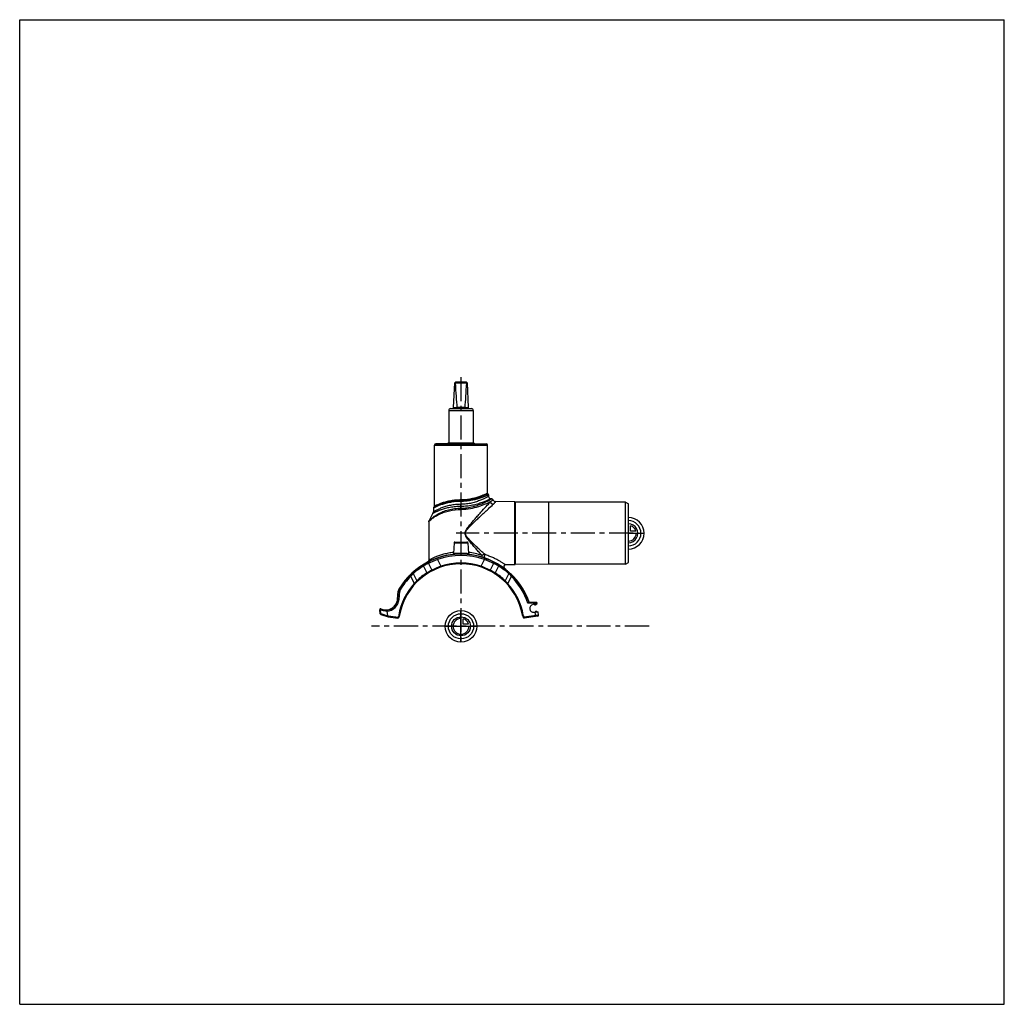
# Model space of a CAD drawing. Header units: millimetres. Extents: x 0 to 1000, y 0 to 1000.
import ezdxf

# ---------------------------------------------------------------- set-up
doc = ezdxf.new("R2010")
doc.units = ezdxf.units.MM
doc.header["$LTSCALE"] = 65.185185
doc.linetypes.add('CENTER', pattern=[0.6, 0.375, -0.075, 0.075, -0.075])
doc.layers.get('0').update_dxf_attribs({"linetype": 'CONTINUOUS'})
for name, color, linetype in [('ACHSEN_S', 7, 'CONTINUOUS'), ('FASEN', 7, 'CONTINUOUS'), ('FLAECHEN', 7, 'CONTINUOUS'), ('KOERPER', 7, 'CONTINUOUS'), ('KONST.EL_MIT_GEO', 7, 'CONTINUOUS'), ('KURVEN', 7, 'CONTINUOUS')]:
    doc.layers.add(name, color=color, linetype=linetype)

msp = doc.modelspace()

# ---------------------------------------------------------------- linework, layer by layer
at = {"color": 7, "linetype": 'Continuous'}
for p, q in [((0, 0), (0, 1000)), ((0, 1000), (1000, 1000)), ((1000, 0), (1000, 1000)), ((440.7, 606.1), (442, 631.1)), ((442, 631.1), (443, 632.1)), ((442.4, 631.1), (454, 631.1)), ((443, 632.1), (453.3, 632.1)), ((454.4, 631.1), (453.3, 632.1)), ((454.4, 631.1), (455.6, 606.1)), ((435.7, 603.1), (435.7, 570.4)), ((435.7, 603.1), (460.7, 603.1)), ((437.7, 605.1), (458.7, 605.1)), ((440.7, 606.1), (444.1, 606.1)), ((452.3, 606.1), (444.1, 606.1)), ((452.3, 606.1), (455.6, 606.1)), ((460.7, 603.1), (460.7, 570.4)), ((0, 0), (1000, 0))]:
    msp.add_line(p, q, dxfattribs=at)
for centre, radius, start, end in [((437.7, 603.1), 2, 90, 180), ((439.7, 606.1), 1, 270, 357.14), ((443.6, 606.1), 0.483, 359.2765, 5.2), ((452.8, 606.1), 0.483, 174.8, 180.7235), ((456.6, 606.1), 1, 182.86, 270), ((458.7, 603.1), 2, 0, 90)]:
    msp.add_arc(centre, radius, start, end, dxfattribs=at)
for centre, major_axis, ratio, start_param, end_param in [((448.2, 637), (8.5, 0), 0.95129, -2.35619, -2.32415), ((448.2, 755.2), (0, 170.1), 0.04996, -3.89495, -3.64417), ((448.2, 755.2), (0, 170.1), 0.04996, -2.63901, -2.38824), ((448.2, 637), (8.5, 0), 0.95129, -0.81744, -0.7854)]:
    msp.add_ellipse(centre, major_axis=major_axis, ratio=ratio, start_param=start_param, end_param=end_param, dxfattribs=at)
for points in [[(444.1, 606.1), (444.1, 605.9), (444.1, 605.7), (444, 605.4), (444, 605.3), (443.9, 605.2), (443.9, 605.1), (443.9, 605.1)], [(452.3, 606.1), (452.3, 605.9), (452.3, 605.7), (452.3, 605.4), (452.4, 605.3), (452.4, 605.2), (452.5, 605.1), (452.5, 605.1)]]:
    msp.add_open_spline(points, degree=3, knots=[0, 0, 0, 0, 0.36703, 0.67502, 0.79476, 0.88822, 1, 1, 1, 1], dxfattribs=at)
at = {"layer": 'ACHSEN_S', "color": 40, "linetype": 'CENTER'}
for p, q in [((448.2, 637.1), (448.2, 363.7)), ((639.2, 383.9), (357.2, 383.9))]:
    msp.add_line(p, q, dxfattribs=at)
at = {"layer": 'FASEN', "color": 7, "linetype": 'Continuous'}
for p, q in [((615.2, 509.9), (537.2, 509.9)), ((615.2, 509.9), (618.2, 508.2)), ((615.2, 446.9), (615.2, 509.9)), ((618.2, 448.6), (618.2, 508.2)), ((615.2, 446.9), (537.2, 446.9)), ((615.2, 446.9), (618.2, 448.6)), ((385.9, 419.4), (385.2, 411.4))]:
    msp.add_line(p, q, dxfattribs=at)
for centre, radius, start, end in [((459.2, 358.8), 99.3, 110.6269, 116.3926), ((448.2, 383.9), 72, 70.5588, 109.4412), ((437.1, 358.7), 99.4, 63.6099, 69.3707), ((447.3, 383.4), 72, 121.1718, 131.4521), ((449.1, 383.4), 72, 48.5478, 58.8282), ((448.2, 383.9), 72, 135.2576, 149.0955), ((432.2, 405.2), 45.8, 135.4281, 140.1489), ((464, 405.1), 46.1, 39.8652, 44.5578), ((389.4, 419.1), 3.5, 149.0955, 175), ((371.8, 412.6), 13.5, 275.1405, 355)]:
    msp.add_arc(centre, radius, start, end, dxfattribs=at)
for points, knots in [([(415.1, 447.8), (414.5, 447.5), (412.8, 446.7), (411.1, 445.7), (410, 445)], [0, 0, 0, 0, 0.30668, 1, 1, 1, 1]), ([(486.4, 445), (485.8, 445.4), (484.6, 446.1), (483.1, 446.9), (482, 447.5), (481.5, 447.7), (481.3, 447.8)], [0, 0, 0, 0, 0.39108, 0.69377, 0.89886, 1, 1, 1, 1])]:
    msp.add_open_spline(points, degree=3, knots=knots, dxfattribs=at)
at = {"layer": 'FLAECHEN', "color": 7, "linetype": 'Continuous'}
for p, q in [((479.4, 513.4), (478.7, 513.4)), ((421.2, 505.5), (420.4, 504.5)), ((415.4, 490.1), (415.4, 450.9))]:
    msp.add_line(p, q, dxfattribs=at)
msp.add_arc((448.2, 478.6), 34.8, 144.8185, 159.7136, dxfattribs=at)
at = {"layer": 'KOERPER', "color": 7, "linetype": 'Continuous'}
for p, q in [((435.5, 570.4), (460.9, 570.4)), ((421.3, 505.9), (421.3, 567.9)), ((423, 569.4), (423, 569.5)), ((423, 569.4), (423, 569.5)), ((423, 569.5), (439.3, 569.5)), ((423.8, 569.4), (423.8, 569.5)), ((423.9, 569.4), (423.9, 569.5)), ((424, 569.4), (424, 569.5)), ((424.3, 569.4), (424.3, 569.5)), ((425.1, 569.4), (425.1, 569.5)), ((425.1, 569.4), (425.1, 569.5)), ((426.2, 569.4), (426.2, 569.5)), ((427.1, 569.4), (427.1, 569.5)), ((431.2, 569.4), (431.2, 569.5)), ((431.6, 569.4), (431.6, 569.5)), ((431.7, 569.4), (431.7, 569.5)), ((431.9, 569.4), (431.9, 569.5)), ((432.2, 569.4), (432.2, 569.5)), ((432.7, 569.4), (432.7, 569.5)), ((439, 569.4), (439, 569.5)), ((439.3, 569.4), (439.3, 569.5)), ((475.1, 518.9), (475.1, 567.9)), ((502.7, 510.4), (502.7, 446.4)), ((503.2, 510), (503.2, 446.8)), ((537.2, 509.9), (503.2, 510)), ((537.2, 509.9), (537.2, 446.9)), ((441.1, 468.6), (440.6, 457.8)), ((455.2, 468.6), (455.8, 457.8)), ((537.2, 446.9), (503.2, 446.8))]:
    msp.add_line(p, q, dxfattribs=at)
at = {"layer": 'KOERPER', "color": 40, "linetype": 'CENTER'}
msp.add_line((623.2, 478.4), (443.2, 478.4), dxfattribs=at)
at = {"layer": 'KOERPER', "color": 7, "linetype": 'Continuous'}
for centre, radius, start, end in [((502.7, 509.9), 0.5, 6.8168, 89.4744), ((502.7, 446.9), 0.5, 270.5256, 353.1832), ((523.7, 407.2), 1.5, 224.3699, 330.6301), ((524.8, 397.5), 1.5, 49.3103, 145.6897)]:
    msp.add_arc(centre, radius, start, end, dxfattribs=at)
at = {"layer": 'KONST.EL_MIT_GEO', "color": 7, "linetype": 'Continuous'}
for p, q in [((434, 569.5), (435.5, 570.4)), ((460.9, 570.4), (462.6, 569.4)), ((421.3, 567.9), (475.1, 567.9)), ((422.8, 569.4), (473.6, 569.4)), ((448.2, 510.7), (448.2, 512.2)), ((476.2, 517.5), (476.2, 515.9)), ((502.7, 510.4), (483.6, 510.6)), ((420.2, 503.9), (420.2, 500.1)), ((421.4, 505.7), (421.2, 505.5)), ((421.2, 505.6), (421.2, 505.5)), ((448.2, 502.7), (448.2, 507.8)), ((415.4, 490.1), (415.7, 490.4)), ((415.6, 490.3), (415.7, 490.4)), ((415.7, 490.4), (415.7, 490.5)), ((441.1, 468.6), (455.2, 468.6)), ((442.1, 469.5), (454.2, 469.5)), ((424.2, 451.8), (423.7, 453.2)), ((424.2, 451.8), (427.8, 444.9)), ((468.6, 444.9), (472.2, 451.8)), ((472.2, 451.8), (472.6, 453)), ((410, 445), (410.1, 446.5)), ((410, 445), (413.6, 438.1)), ((415.1, 447.8), (415.6, 449.5)), ((415.1, 447.8), (418.6, 441)), ((415.6, 449.5), (416.1, 449.8)), ((416, 449.7), (416.1, 449.8)), ((428.1, 444.1), (427.8, 444.9)), ((468.3, 444.1), (468.6, 444.9)), ((481.3, 447.8), (477.8, 441)), ((480.1, 449.8), (480.3, 449.8)), ((480.3, 449.8), (480.8, 449.5)), ((480.6, 449.6), (480.7, 449.5)), ((481.3, 447.8), (480.8, 449.5)), ((486.4, 445), (482.8, 438.1)), ((486.4, 445), (486.3, 446.5)), ((502.7, 446.4), (493.5, 446.3)), ((397.1, 434.6), (396.2, 435.5)), ((397.1, 434.6), (400.8, 427.4)), ((399.6, 437.4), (399.5, 438.7)), ((399.6, 437.4), (403.3, 430.2)), ((496.8, 437.4), (493.1, 430.2)), ((499.3, 434.6), (495.6, 427.4)), ((496.8, 437.4), (496.8, 438.7)), ((499.3, 434.6), (500.2, 435.5)), ((385.1, 421.7), (386.4, 420.9)), ((401.4, 426.8), (400.8, 427.4)), ((495, 426.8), (495.6, 427.4)), ((383.7, 411.6), (384.4, 419.5)), ((383.7, 411.6), (385.2, 411.4)), ((384, 411.6), (384.7, 419.5)), ((384.4, 419.5), (385.9, 419.4)), ((365.8, 400.8), (366.4, 400.9)), ((366.2, 396.7), (365.8, 400.8)), ((366.8, 396.8), (366.4, 400.9)), ((522.3, 407.4), (516.2, 407.5)), ((524.6, 408.2), (516.8, 408.3)), ((525.5, 406.5), (521.4, 405.9)), ((522.3, 407.4), (522.3, 408.2)), ((525.3, 407.5), (522.3, 407.4)), ((522.5, 406.1), (522.3, 407.4)), ((525.5, 406.5), (525.3, 407.5)), ((366.2, 396.7), (366.8, 396.8)), ((366.8, 396.8), (373.4, 394.7)), ((366.8, 396), (374.3, 393.6)), ((373, 399.2), (373.4, 394.7)), ((373.4, 394.7), (374.5, 394.4)), ((374.3, 393.6), (374.5, 394.4)), ((374.3, 393.6), (384.2, 392.3)), ((374.5, 394.4), (384.3, 393.1)), ((384.3, 393.1), (384.2, 392.3)), ((384.3, 393.1), (384.7, 393.9)), ((385.1, 392.8), (384.3, 393.1)), ((384.9, 395.3), (384.7, 393.9)), ((385.4, 393.7), (384.7, 393.9)), ((385.7, 395.2), (384.9, 395.3)), ((385.1, 392.8), (385.4, 393.7)), ((385.7, 395.2), (385.4, 393.7)), ((510.7, 395.2), (511.5, 395.3)), ((510.9, 394.2), (510.7, 395.2)), ((511.6, 394.4), (510.9, 394.2)), ((510.9, 394.2), (511.5, 392.8)), ((511.6, 394.4), (511.5, 395.3)), ((512.2, 393.1), (511.5, 392.8)), ((511.6, 394.4), (512.2, 393.1)), ((527, 395.1), (512.2, 393.1)), ((512.3, 392.3), (512.2, 393.1)), ((526.3, 394.2), (512.3, 392.3)), ((522.4, 398.2), (526.5, 398.7)), ((524.1, 393.9), (523.5, 398.4)), ((527, 395.1), (526.5, 398.7))]:
    msp.add_line(p, q, dxfattribs=at)
for points in [[(415.4, 490.1), (415.5, 490.1), (415.5, 490.2)], [(440.6, 457.8), (440.6, 457.8), (440.6, 457.7), (440.6, 457.7), (440.5, 457.6), (440.5, 457.5), (440.5, 457.4), (440.4, 457.4), (440.4, 457.3), (440.3, 457.3), (440.3, 457.2), (440.2, 457.1), (440.2, 457.1), (440.1, 457.1), (440.1, 457), (440, 457), (439.9, 457), (439.8, 456.9), (439.8, 456.9), (439.7, 456.9)]]:
    msp.add_lwpolyline(points, dxfattribs=at)
for centre, radius, start, end in [((422.8, 567.9), 1.5, 90, 180), ((473.6, 567.9), 1.5, 0, 90), ((475.6, 518.9), 0.5, 180, 254.5339), ((475.2, 517.5), 1, 0.0001, 74.5339), ((478.7, 515.9), 2.5, 180, 270), ((479.4, 511.9), 1.5, 21.8545, 89.9999), ((483.6, 513.6), 3, 201.8545, 269.4744), ((417.7, 500.1), 2.5, 324.8184, 359.9999), ((421.2, 503.9), 1, 142.9802, 180.0002), ((420.8, 505.9), 0.5, 320.8814, 360), ((416.9, 490.1), 1.5, 159.7141, 180.0004), ((442.1, 468.5), 1, 90, 177), ((454.2, 468.5), 1, 3, 90), ((448.2, 383.9), 73.5, 19.3896, 149.0955), ((413.4, 450.9), 2, 297.4374, 360), ((450.1, 379.5), 78.1, 109.6963, 115.8012), ((448.2, 383.9), 73.3, 70.5588, 109.4412), ((448.1, 391.7), 67.7, 71.6602, 83.5174), ((456.8, 457.9), 1, 183, 263.364), ((446.3, 379.5), 78, 64.3013, 70.306), ((448.2, 383.9), 63.5, 10.2079, 169.7921), ((448, 383.9), 73.2, 121.1468, 131.1401), ((447.1, 385.5), 71.3, 120.8771, 121.1921), ((447, 385.5), 71.3, 116.151, 120.878), ((445.3, 387.9), 59.4, 116.66, 122.2534), ((416.4, 449.3), 0.796, 115.9559, 161.9172), ((452.7, 373.3), 75.8, 109.1874, 116.7498), ((448.2, 383.9), 64.3, 71.5194, 108.4806), ((443.6, 373.2), 75.9, 63.2533, 70.8095), ((451.1, 387.8), 59.5, 57.7476, 63.3389), ((480, 449.3), 0.796, 18.0747, 64.0299), ((449.5, 385.8), 71, 59.1143, 63.86), ((449.4, 385.7), 71.1, 58.8066, 59.124), ((448.4, 383.9), 73.2, 48.8596, 58.8533), ((493.5, 444.3), 2, 90.5256, 233.1495), ((448.2, 383.9), 73.3, 135.2576, 149.0955), ((444.4, 388.8), 67.1, 131.9713, 135.9921), ((448, 383.9), 73.2, 131.1402, 131.4341), ((439.4, 395.4), 50.1, 136.068, 140.393), ((447.7, 383.6), 64.3, 122.066, 133.6358), ((448.7, 383.6), 64.3, 46.3642, 57.934), ((456.8, 395.3), 50.3, 39.6143, 43.9247), ((448.4, 383.8), 73.2, 48.566, 48.8598), ((451.8, 388.7), 67.4, 44.0144, 48.0222), ((448.2, 383.9), 72, 19.1543, 44.7424), ((448.2, 383.9), 73.3, 19.4577, 44.7424), ((389.4, 419.1), 5, 149.0955, 175), ((389.4, 419.1), 4.77, 149.0955, 175), ((448.2, 383.9), 64.3, 137.4826, 169.7921), ((448.2, 383.9), 64.3, 10.2079, 42.5174), ((371.8, 412.6), 12, 246.0942, 355), ((371.8, 412.6), 12.2, 257.7628, 355), ((366.6, 400.9), 0.8, 66.0942, 185.5), ((371.6, 412.6), 12.8, 246.1087, 253.3822), ((371.6, 412.6), 12.8, 253.3901, 264.9394), ((521.9, 402.1), 3.9, 97.5, 277.5), ((524.6, 407.4), 0.8, 7.5, 89), ((367, 396.8), 0.8, 185.5, 252.5), ((375.5, 413.9), 14.9, 250.0659, 260.1662), ((384.3, 393.1), 0.8, 262.5, 337.5), ((512.2, 393.1), 0.8, 205.2079, 277.5), ((526.2, 395), 0.8, 277.5, 7.5)]:
    msp.add_arc(centre, radius, start, end, dxfattribs=at)
msp.add_ellipse((370.3, 395.7), major_axis=(3.08, -1.07), ratio=0.24381, start_param=0.00964, end_param=0.11094, dxfattribs=at)
for points, knots in [([(448.2, 510.7), (446.3, 510.7), (442.7, 510.6), (437.5, 509.9), (433.4, 509), (430.4, 508.1), (428.4, 507.5), (426.6, 506.9), (425, 506.2), (423.8, 505.7), (422.9, 505.3), (422.4, 505), (421.9, 504.8), (421.4, 504.6), (421.1, 504.4), (420.8, 504.2), (420.6, 504.1), (420.4, 504.1), (420.3, 504), (420.3, 504), (420.2, 504), (420.2, 503.9), (420.2, 503.9), (420.2, 503.9)], [0, 0, 0, 0, 0.19043, 0.37354, 0.54292, 0.62077, 0.69324, 0.75971, 0.81955, 0.8721, 0.89541, 0.91662, 0.93564, 0.95236, 0.9667, 0.97857, 0.98789, 0.99158, 0.9946, 0.99696, 0.99865, 0.99966, 1, 1, 1, 1]), ([(448.2, 511.6), (446.4, 511.6), (442.8, 511.4), (437.6, 510.7), (433.6, 509.8), (430.6, 508.9), (428.6, 508.3), (426.8, 507.6), (425.2, 506.9), (423.8, 506.3), (422.8, 505.8), (422.1, 505.5), (421.7, 505.2), (421.3, 505), (421, 504.9), (420.8, 504.7), (420.6, 504.7), (420.5, 504.6), (420.5, 504.6), (420.4, 504.6), (420.4, 504.6), (420.4, 504.5), (420.4, 504.5)], [0, 0, 0, 0, 0.18902, 0.37106, 0.53993, 0.61775, 0.69034, 0.75707, 0.81729, 0.8703, 0.91533, 0.93459, 0.95156, 0.96612, 0.97819, 0.98767, 0.99142, 0.9945, 0.9969, 0.99862, 0.99965, 1, 1, 1, 1]), ([(448.2, 512.2), (446.4, 512.2), (442.9, 512.1), (438.7, 511.5), (435.5, 510.9), (433.2, 510.3), (431.1, 509.8), (429.2, 509.2), (427.5, 508.6), (425.9, 508), (424.8, 507.5), (423.9, 507.1), (423.4, 506.9), (422.9, 506.7), (422.5, 506.5), (422.1, 506.3), (421.9, 506.2), (421.7, 506.1), (421.6, 506), (421.5, 506), (421.4, 505.9), (421.4, 505.9), (421.3, 505.9), (421.3, 505.9), (421.3, 505.9), (421.3, 505.9), (421.3, 505.9)], [0, 0, 0, 0, 0.19069, 0.37405, 0.46094, 0.54368, 0.62161, 0.69412, 0.76059, 0.82038, 0.87281, 0.89605, 0.91718, 0.9361, 0.95273, 0.96697, 0.97875, 0.9837, 0.988, 0.99165, 0.99465, 0.99699, 0.99866, 0.99925, 0.99967, 1, 1, 1, 1]), ([(448.2, 511.8), (445, 511.8), (437.7, 511.2), (428.7, 508.9), (423.2, 506.5), (421.4, 505.7)], [0, 0, 0, 0, 0.35035, 0.78193, 1, 1, 1, 1]), ([(475.1, 518.9), (475.1, 518.9), (475.1, 518.9), (475.1, 518.9), (475.1, 518.9), (475, 518.9), (475, 518.8), (474.9, 518.8), (474.8, 518.8), (474.7, 518.7), (474.5, 518.6), (474.2, 518.5), (473.9, 518.3), (473.5, 518.2), (473, 517.9), (472.4, 517.7), (471.6, 517.4), (470.5, 516.9), (468.9, 516.3), (467.2, 515.6), (465.2, 515), (463.1, 514.4), (460.9, 513.8), (457.7, 513.1), (453.5, 512.4), (450, 512.2), (448.2, 512.2)], [0, 0, 0, 0, 0.00033, 0.00074, 0.00132, 0.00297, 0.00527, 0.00823, 0.01183, 0.01608, 0.02096, 0.03262, 0.04674, 0.06325, 0.08207, 0.10312, 0.12632, 0.17877, 0.2387, 0.30537, 0.37811, 0.45624, 0.5391, 0.62606, 0.8094, 1, 1, 1, 1]), ([(476.2, 515.9), (476.2, 515.9), (476.2, 515.9), (476.2, 515.9), (476.1, 515.9), (476, 515.8), (476, 515.8), (475.8, 515.7), (475.6, 515.6), (475.3, 515.4), (474.9, 515.2), (474.5, 515), (473.8, 514.6), (472.8, 514.1), (471.3, 513.5), (469.7, 512.7), (467.9, 512), (465.9, 511.2), (463, 510.1), (458.9, 509), (453.7, 508), (450.1, 507.8), (448.2, 507.8)], [0, 0, 0, 0, 0.00034, 0.00136, 0.00305, 0.00541, 0.00845, 0.01214, 0.02151, 0.03344, 0.04788, 0.06473, 0.08391, 0.12887, 0.18195, 0.24235, 0.30929, 0.38206, 0.45999, 0.62885, 0.81084, 1, 1, 1, 1]), ([(465.9, 514.6), (463.2, 513.8), (459, 512.6), (453, 511.8), (449.8, 511.6), (448.2, 511.6)], [0, 0, 0, 0, 0.46725, 0.72917, 1, 1, 1, 1]), ([(465.9, 514.6), (463.2, 513.8), (457.4, 512.3), (451.4, 511.8), (448.2, 511.8)], [0, 0, 0, 0, 0.46985, 1, 1, 1, 1]), ([(466.6, 513.7), (463.8, 512.8), (459.4, 511.7), (453.2, 510.9), (449.9, 510.7), (448.2, 510.7)], [0, 0, 0, 0, 0.468, 0.7297, 1, 1, 1, 1]), ([(448.2, 503.9), (450.3, 503.9), (454.4, 504.2), (460.3, 505.4), (465.6, 507), (469.6, 508.5), (472.3, 509.8), (474.1, 510.6), (475.7, 511.4), (477, 512.1), (477.9, 512.5), (478.5, 512.9), (478.8, 513), (479.1, 513.2), (479.3, 513.3), (479.4, 513.4), (479.4, 513.4), (479.4, 513.4)], [0, 0, 0, 0, 0.19093, 0.37414, 0.54347, 0.69393, 0.76054, 0.82048, 0.87304, 0.91744, 0.95295, 0.96716, 0.97889, 0.98808, 0.99469, 0.99867, 1, 1, 1, 1]), ([(478.7, 513.4), (478.7, 513.4), (478.7, 513.4), (478.6, 513.4), (478.5, 513.3), (478.3, 513.2), (478, 513.1), (477.7, 512.9), (477.3, 512.7), (476.8, 512.5), (476, 512.2), (474.8, 511.6), (473.3, 511), (471.5, 510.3), (469.5, 509.5), (467.3, 508.8), (464.1, 507.8), (459.7, 506.7), (454.1, 505.8), (450.2, 505.6), (448.2, 505.6)], [0, 0, 0, 0, 0.00138, 0.00311, 0.00552, 0.01238, 0.02191, 0.03406, 0.04875, 0.06588, 0.08537, 0.13097, 0.1847, 0.2457, 0.31315, 0.38627, 0.46435, 0.63277, 0.81321, 1, 1, 1, 1]), ([(448.2, 502.7), (451.4, 502.7), (457.5, 503.2), (465.8, 505.4), (472.6, 507.9), (476.5, 509.7), (478.1, 510.5)], [0, 0, 0, 0, 0.30535, 0.58666, 0.82464, 1, 1, 1, 1]), ([(469.4, 456), (468.4, 457), (466.5, 459.2), (463.5, 462.5), (461, 465.4), (459, 467.8), (457.5, 469.6), (456, 471.4), (454.5, 473.3), (453.4, 475), (452.7, 476.4), (452.4, 477.6), (452.3, 478.8), (452.6, 480), (453.1, 481.1), (453.9, 482.5), (455, 484.1), (456.5, 486), (458, 487.8), (459.5, 489.6), (461, 491.4), (463, 493.7), (465.5, 496.5), (469.3, 500.7), (473.5, 505.3), (476.7, 508.9), (478.1, 510.5)], [0, 0, 0, 0, 0.06146, 0.12545, 0.19131, 0.22477, 0.25852, 0.2925, 0.32666, 0.36095, 0.37815, 0.39535, 0.41255, 0.42975, 0.44696, 0.46414, 0.49839, 0.5325, 0.5664, 0.60006, 0.63342, 0.66643, 0.73111, 0.7935, 0.90802, 1, 1, 1, 1]), ([(475.5, 518.4), (475.5, 518.4), (475.4, 518.4), (475.4, 518.4), (475.4, 518.4), (475.3, 518.3), (475.2, 518.3), (475, 518.2), (474.8, 518.1), (474.4, 517.9), (474, 517.7), (473.5, 517.5), (472.6, 517.2), (471.4, 516.7), (469.8, 516), (467.9, 515.3), (466.6, 514.9), (465.9, 514.6)], [0, 0, 0, 0, 0.0011, 0.0044, 0.00989, 0.01756, 0.0274, 0.03939, 0.06974, 0.10843, 0.15521, 0.20981, 0.27192, 0.41741, 0.58901, 0.78407, 1, 1, 1, 1]), ([(466.6, 513.7), (466.5, 513.9), (466.4, 514.3), (466.1, 514.6), (465.9, 514.6)], [0, 0, 0, 0, 0.54148, 1, 1, 1, 1]), ([(476.2, 517.5), (476.2, 517.5), (476.2, 517.4), (476.1, 517.4), (476.1, 517.4), (476, 517.4), (475.9, 517.3), (475.8, 517.3), (475.5, 517.1), (475.1, 517), (474.7, 516.8), (474.2, 516.6), (473.4, 516.2), (472.2, 515.7), (470.5, 515.1), (468.6, 514.4), (467.3, 513.9), (466.6, 513.7)], [0, 0, 0, 0, 0.0011, 0.00439, 0.00986, 0.01751, 0.02733, 0.03929, 0.06959, 0.1082, 0.15489, 0.2094, 0.27144, 0.41681, 0.58842, 0.78366, 1, 1, 1, 1]), ([(478.1, 510.5), (478.5, 510.8), (479.1, 511.2), (479.8, 511.6), (480.1, 511.9), (480.4, 512.1), (480.6, 512.3), (480.8, 512.4), (480.8, 512.4), (480.8, 512.5)], [0, 0, 0, 0, 0.43239, 0.60451, 0.74622, 0.85697, 0.93634, 0.98407, 1, 1, 1, 1]), ([(480.9, 507.8), (480.2, 507.9), (478.9, 508.6), (478.3, 509.8), (478.1, 510.5)], [0, 0, 0, 0, 0.50043, 1, 1, 1, 1]), ([(480.9, 507.8), (481.1, 508), (481.5, 508.4), (482.1, 508.9), (482.5, 509.4), (482.9, 509.8), (483.2, 510.1), (483.3, 510.3), (483.4, 510.4), (483.5, 510.5), (483.5, 510.5), (483.6, 510.6), (483.6, 510.6), (483.6, 510.6)], [0, 0, 0, 0, 0.23084, 0.43295, 0.60522, 0.74691, 0.85747, 0.90099, 0.93661, 0.96433, 0.98414, 0.99603, 1, 1, 1, 1]), ([(415.5, 490.7), (415.5, 490.7), (415.6, 490.7), (415.6, 490.7), (415.6, 490.8), (415.7, 490.9), (415.8, 491), (416, 491.2), (416.2, 491.4), (416.6, 491.8), (417, 492.3), (417.6, 492.8), (418.4, 493.5), (419.5, 494.5), (421.1, 495.7), (423, 496.9), (425.1, 498.1), (427.4, 499.3), (430.8, 500.8), (435.5, 502.4), (441.7, 503.6), (446, 503.9), (448.2, 503.9)], [0, 0, 0, 0, 0.00045, 0.00181, 0.00405, 0.00717, 0.01113, 0.01592, 0.02781, 0.04258, 0.05993, 0.07963, 0.10143, 0.15063, 0.20635, 0.26779, 0.33439, 0.40572, 0.48139, 0.6441, 0.81875, 1, 1, 1, 1]), ([(415.7, 490.5), (416.9, 491.6), (419, 493.5), (422.7, 496), (426.6, 498.1), (431.2, 499.9), (438.4, 502), (444.2, 502.7), (448.2, 502.7)], [0, 0, 0, 0, 0.1362, 0.24293, 0.36835, 0.50976, 0.66467, 1, 1, 1, 1]), ([(448.2, 505.6), (446.3, 505.6), (442.6, 505.5), (437.2, 504.7), (433.1, 503.8), (430, 502.9), (428, 502.3), (426.2, 501.6), (424.6, 501), (423.2, 500.3), (422.1, 499.9), (421.4, 499.5), (421, 499.3), (420.6, 499.1), (420.3, 499), (420.1, 498.8), (420, 498.8), (419.9, 498.7), (419.8, 498.7), (419.8, 498.7), (419.8, 498.6), (419.7, 498.6), (419.7, 498.6)], [0, 0, 0, 0, 0.19261, 0.37708, 0.54674, 0.62439, 0.69648, 0.76246, 0.82176, 0.87375, 0.91775, 0.93652, 0.95303, 0.96717, 0.97888, 0.98807, 0.9917, 0.99468, 0.997, 0.99867, 0.99967, 1, 1, 1, 1]), ([(448.2, 507.8), (446.3, 507.8), (442.7, 507.6), (437.5, 506.8), (433.4, 505.8), (430.4, 504.9), (428.4, 504.1), (426.6, 503.4), (425, 502.7), (423.8, 502.1), (422.9, 501.6), (422.4, 501.3), (421.9, 501.1), (421.5, 500.8), (421.1, 500.6), (420.8, 500.4), (420.6, 500.3), (420.4, 500.2), (420.3, 500.2), (420.3, 500.1), (420.2, 500.1), (420.2, 500.1), (420.2, 500.1), (420.2, 500.1)], [0, 0, 0, 0, 0.1892, 0.37113, 0.5396, 0.61721, 0.6896, 0.75621, 0.81641, 0.86949, 0.89312, 0.91467, 0.93404, 0.95112, 0.96579, 0.97797, 0.98754, 0.99133, 0.99444, 0.99687, 0.99861, 0.99965, 1, 1, 1, 1]), ([(472.6, 456.7), (471.6, 457.7), (469.4, 459.6), (466.7, 462.2), (464.5, 464.2), (462.8, 465.8), (461.1, 467.5), (459.4, 469.1), (457.8, 470.8), (456.4, 472.3), (455.3, 473.5), (454.5, 474.4), (453.8, 475.4), (453.2, 476.5), (452.8, 477.4), (452.7, 478.3), (452.7, 479.1), (453, 480.1), (453.6, 481.1), (454.3, 482.1), (455.4, 483.4), (456.7, 484.9), (458.4, 486.6), (460.1, 488.3), (461.8, 489.9), (463.5, 491.6), (465.2, 493.2), (467.4, 495.2), (470, 497.7), (473.1, 500.6), (476.7, 503.9), (479.3, 506.3), (480.9, 507.8)], [0, 0, 0, 0, 0.06031, 0.12352, 0.15597, 0.18888, 0.22218, 0.25581, 0.28971, 0.32383, 0.34096, 0.35813, 0.37534, 0.39257, 0.4098, 0.41844, 0.42708, 0.44432, 0.46156, 0.47877, 0.49595, 0.53018, 0.56423, 0.59803, 0.63154, 0.6647, 0.69744, 0.7297, 0.79243, 0.85208, 0.90759, 1, 1, 1, 1]), ([(440.6, 459), (438.9, 458.8), (435.5, 458.3), (430.7, 457.1), (427, 456), (424.4, 455.1), (422.6, 454.4), (421, 453.7), (419.6, 453), (418.4, 452.5), (417.5, 452), (416.9, 451.7), (416.5, 451.5), (416.2, 451.3), (415.9, 451.2), (415.8, 451.1), (415.6, 451), (415.6, 451), (415.5, 451), (415.5, 450.9), (415.5, 450.9), (415.4, 450.9), (415.4, 450.9)], [0, 0, 0, 0, 0.19922, 0.38559, 0.55496, 0.63206, 0.70344, 0.76858, 0.8269, 0.87781, 0.92067, 0.93888, 0.95484, 0.96849, 0.97975, 0.98857, 0.99206, 0.99491, 0.99713, 0.99873, 0.99968, 1, 1, 1, 1]), ([(440.6, 457.8), (440.6, 457.9), (440.8, 457.9), (441.3, 457.9), (442, 458), (443.3, 458.2), (445.4, 458.3), (447.2, 458.3), (448.2, 458.3)], [0, 0, 0, 0, 0.01943, 0.07686, 0.16983, 0.29454, 0.61859, 1, 1, 1, 1]), ([(448.2, 458.3), (448.7, 458.3), (449.7, 458.3), (451.1, 458.3), (452.4, 458.2), (453.4, 458.1), (454.1, 458.1), (454.5, 458), (454.9, 458), (455.2, 457.9), (455.5, 457.9), (455.6, 457.9), (455.7, 457.9), (455.8, 457.9), (455.8, 457.9), (455.8, 457.8), (455.8, 457.8)], [0, 0, 0, 0, 0.19443, 0.38143, 0.55396, 0.70548, 0.77151, 0.83018, 0.8809, 0.92315, 0.95649, 0.98058, 0.98906, 0.99513, 0.99878, 1, 1, 1, 1]), ([(469.4, 456), (469.4, 455.8), (469.3, 455.3), (469.4, 454.8), (469.7, 454.3), (470, 454.1), (470.1, 454.1)], [0, 0, 0, 0, 0.29979, 0.56888, 0.79903, 1, 1, 1, 1]), ([(472.6, 456.7), (472, 456.6), (470.9, 456.5), (469.9, 456.2), (469.4, 456)], [0, 0, 0, 0, 0.52923, 1, 1, 1, 1]), ([(472.6, 456.7), (472.4, 456.4), (472.1, 455.7), (471.9, 454.9), (471.8, 454.3), (471.8, 453.9), (471.8, 453.7), (471.8, 453.6), (471.9, 453.5), (472, 453.4)], [0, 0, 0, 0, 0.2988, 0.61749, 0.75592, 0.86754, 0.91156, 0.94757, 1, 1, 1, 1]), ([(493.5, 446.3), (493.4, 446.3), (493.4, 446.3), (493.3, 446.4), (493.2, 446.5), (492.9, 446.7), (492.4, 447), (491.7, 447.5), (490.8, 448.1), (489.2, 449.1), (486.9, 450.5), (483.8, 452.1), (480.4, 453.8), (476.6, 455.3), (473.9, 456.3), (472.6, 456.7)], [0, 0, 0, 0, 0.00144, 0.00575, 0.01289, 0.02282, 0.05077, 0.08886, 0.13619, 0.19173, 0.32323, 0.47545, 0.64191, 0.81787, 1, 1, 1, 1]), ([(472.7, 453.2), (472.7, 453.2), (472.7, 453.2), (472.7, 453.2), (472.6, 453.2), (472.6, 453.1), (472.6, 453.1), (472.6, 453), (472.6, 453)], [0, 0, 0, 0, 0.01674, 0.06591, 0.14725, 0.26007, 0.57569, 1, 1, 1, 1]), ([(410.3, 446.9), (410.3, 446.9), (410.2, 446.7), (410.1, 446.6), (410.1, 446.5)], [0, 0, 0, 0, 0.47148, 1, 1, 1, 1]), ([(419.7, 440.6), (419.5, 440.5), (419, 440.5), (418.7, 440.8), (418.6, 441)], [0, 0, 0, 0, 0.49946, 1, 1, 1, 1]), ([(476.7, 440.6), (476.9, 440.5), (477.3, 440.5), (477.7, 440.8), (477.8, 441)], [0, 0, 0, 0, 0.49946, 1, 1, 1, 1]), ([(486, 446.9), (486.1, 446.9), (486.2, 446.7), (486.3, 446.6), (486.3, 446.5)], [0, 0, 0, 0, 0.4715, 1, 1, 1, 1]), ([(396.2, 435.5), (396.1, 435.5), (396.1, 435.5), (396.1, 435.6), (396, 435.6), (396, 435.6), (396, 435.6), (396, 435.6), (396, 435.7), (396, 435.7)], [0, 0, 0, 0, 0.42545, 0.59776, 0.74059, 0.85314, 0.93427, 0.98333, 1, 1, 1, 1]), ([(399.5, 438.7), (399.6, 438.8), (399.6, 439), (399.7, 439.1), (399.7, 439.1)], [0, 0, 0, 0, 0.5419, 1, 1, 1, 1]), ([(404.4, 429.9), (404.3, 429.8), (404.1, 429.7), (403.8, 429.8), (403.6, 429.9), (403.4, 430.1), (403.3, 430.2)], [0, 0, 0, 0, 0.2042, 0.44067, 0.71261, 1, 1, 1, 1]), ([(414.5, 437.7), (414.4, 437.7), (414.2, 437.6), (414, 437.7), (413.7, 437.9), (413.6, 438), (413.6, 438.1)], [0, 0, 0, 0, 0.20834, 0.44387, 0.7123, 1, 1, 1, 1]), ([(481.9, 437.7), (482, 437.7), (482.1, 437.6), (482.4, 437.7), (482.7, 437.9), (482.8, 438), (482.8, 438.1)], [0, 0, 0, 0, 0.20834, 0.44387, 0.7123, 1, 1, 1, 1]), ([(492, 429.9), (492.1, 429.8), (492.2, 429.7), (492.5, 429.8), (492.8, 429.9), (493, 430.1), (493.1, 430.2)], [0, 0, 0, 0, 0.2042, 0.44067, 0.71261, 1, 1, 1, 1]), ([(496.8, 438.7), (496.8, 438.8), (496.8, 439), (496.7, 439.1), (496.7, 439.1)], [0, 0, 0, 0, 0.542, 1, 1, 1, 1]), ([(500.2, 435.5), (500.3, 435.5), (500.3, 435.5), (500.3, 435.6), (500.3, 435.6), (500.4, 435.6), (500.4, 435.6), (500.4, 435.6), (500.4, 435.7), (500.4, 435.7)], [0, 0, 0, 0, 0.42545, 0.59777, 0.7406, 0.85315, 0.93429, 0.98335, 1, 1, 1, 1]), ([(366.4, 400.9), (366.4, 401), (366.5, 401.2), (366.7, 401.4), (366.8, 401.5), (366.8, 401.6), (366.9, 401.7), (366.9, 401.6)], [0, 0, 0, 0, 0.3552, 0.66881, 0.79369, 0.89093, 1, 1, 1, 1]), ([(369.2, 400.7), (369.2, 400.7), (369.2, 400.8), (369.3, 400.9), (369.3, 400.9), (369.3, 400.9)], [0, 0, 0, 0, 0.70441, 0.90056, 1, 1, 1, 1]), ([(369.2, 400.7), (369.2, 400.6), (369.3, 400.5), (369.4, 400.4), (369.5, 400.3), (369.8, 400.1), (370.1, 400), (370.3, 399.9), (370.5, 399.8)], [0, 0, 0, 0, 0.10136, 0.22177, 0.34765, 0.47601, 0.73654, 1, 1, 1, 1]), ([(516.2, 407.5), (516.2, 407.6), (516.1, 407.9), (516.3, 408.2), (516.5, 408.3), (516.7, 408.3), (516.8, 408.3)], [0, 0, 0, 0, 0.30083, 0.55334, 0.77662, 1, 1, 1, 1]), ([(366.8, 396.8), (366.8, 396.7), (366.7, 396.5), (366.7, 396.3), (366.7, 396.2), (366.7, 396.1), (366.7, 396), (366.8, 396)], [0, 0, 0, 0, 0.36564, 0.67265, 0.79276, 0.88674, 1, 1, 1, 1]), ([(373.3, 394), (373.3, 394), (373.3, 394), (373.3, 394), (373.3, 394.2), (373.3, 394.4), (373.4, 394.6), (373.4, 394.7)], [0, 0, 0, 0, 0.03015, 0.08889, 0.30021, 0.61725, 1, 1, 1, 1])]:
    msp.add_open_spline(points, degree=3, knots=knots, dxfattribs=at)
at = {"layer": 'KURVEN', "color": 40, "linetype": 'Continuous'}
for p, q in [((620.4, 480.6), (620.4, 486.1)), ((625.9, 480.6), (620.4, 480.6)), ((618.2, 478.4), (634.2, 478.4)), ((448.2, 367.9), (448.2, 399.9)), ((450.4, 386.1), (450.4, 391.6)), ((432.2, 383.9), (464.2, 383.9)), ((455.9, 386.1), (450.4, 386.1))]:
    msp.add_line(p, q, dxfattribs=at)
for radius in [16, 12.8, 9.6]:
    msp.add_circle((448.2, 383.9), radius, dxfattribs=at)
for centre, radius, start, end in [((618.2, 478.4), 16, 270, 90), ((618.2, 478.4), 12.8, 270, 90), ((618.2, 478.4), 9.6, 269.9999, 90), ((618.2, 478.4), 8, 15.962, 74.038), ((618.2, 478.4), 8, 269.9999, 360), ((448.2, 383.9), 8, 90, 360), ((448.2, 383.9), 8, 15.962, 74.038)]:
    msp.add_arc(centre, radius, start, end, dxfattribs=at)

doc.saveas('drawing.dxf')
